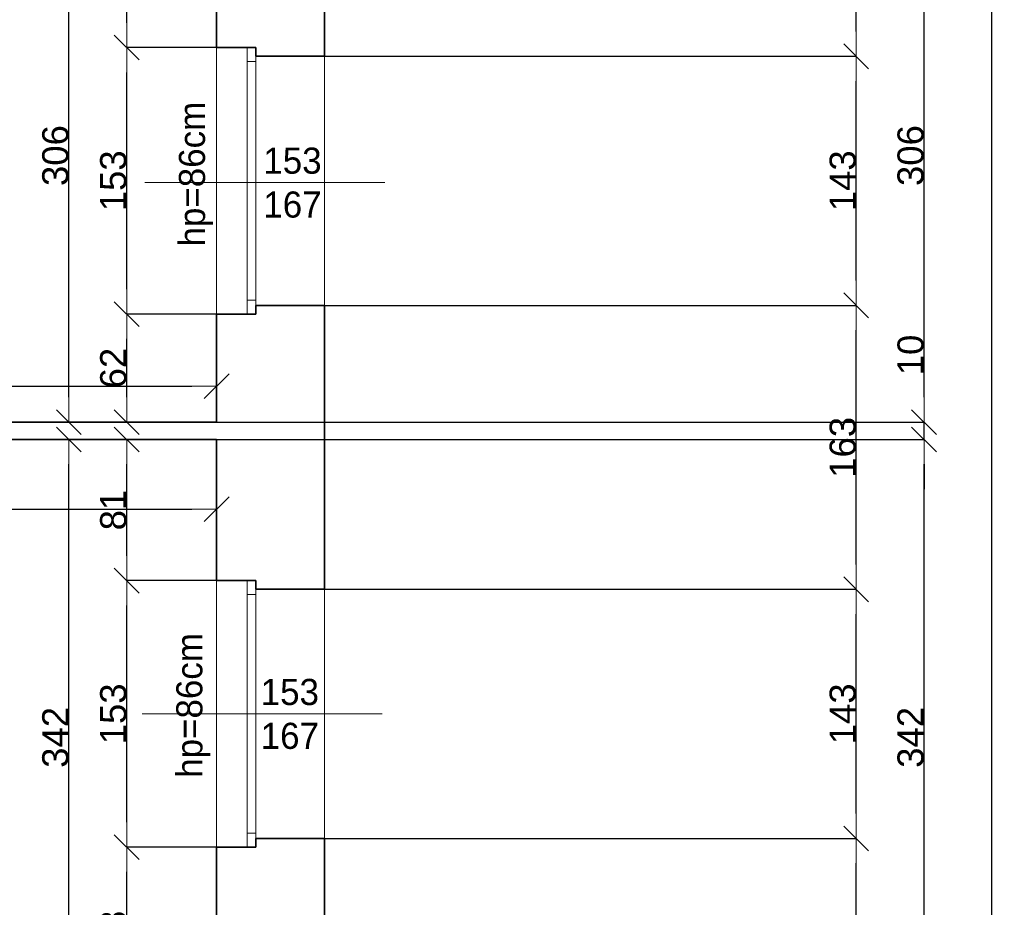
# Model space of a CAD drawing. Header units: metres. Extents: x 7506757 to 756746378, y 5735207 to 582114514.
# Tile 127 of 256: x 7712585 to 7718234, y 5821508 to 5826604. Entities that reach past the tile are written whole.
import ezdxf

# ---------------------------------------------------------------- set-up
doc = ezdxf.new("R2010")
doc.units = ezdxf.units.M
doc.header["$MEASUREMENT"] = 0
doc.header["$PDMODE"] = 2
doc.layers.get('0').update_dxf_attribs({"color": 250, "linetype": 'CONTINUOUS', "lineweight": 100, "plot": 0})
doc.layers.get('Defpoints').update_dxf_attribs({"linetype": 'CONTINUOUS'})
for name, color, linetype, lineweight in [('M_OCIANA6', 5, 'CONTINUOUS', 35), ('M_OPISY141', 7, 'CONTINUOUS', 0), ('m_umeblowanie1', 7, 'CONTINUOUS', 13), ('opis1', 7, 'CONTINUOUS', 13)]:
    doc.layers.add(name, color=color, linetype=linetype, lineweight=lineweight)
doc.layers.add('PWYMIAR', color=7, linetype='CONTINUOUS')
doc.styles.add('GENERATED_STYLE_1', font='arial.ttf')
doc.styles.add('GENERATED_STYLE_2', font='txt')
doc.dimstyles.new('GENERATED_STYLE__1', dxfattribs={"dimtxt": 150, "dimasz": 142.5, "dimexe": 0.18, "dimexo": 0, "dimgap": 0.09, "dimtad": 1, "dimdec": 0, "dimlfac": 0.1, "dimzin": 0, "dimdsep": 46, "dimtxsty": 'GENERATED_STYLE_1', "dimblk": 'ARROWHEAD_6', "dimblk1": 'ARROWHEAD_6', "dimblk2": 'ARROWHEAD_6', "dimcen": 0.09, "dimclrd": 251, "dimclre": 251, "dimclrt": 7, "dimazin": 0, "dimtfac": 1, "dimtdec": 4, "dimtmove": 0, "dimatfit": 3, "dimfxl": 0, "dimtolj": 1, "dimtzin": 0, "dimarcsym": 0})
doc.dimstyles.new('GENERATED_STYLE__2', dxfattribs={"dimtxt": 150, "dimasz": 142.5, "dimexe": 0.18, "dimexo": 0, "dimgap": 0.09, "dimtad": 1, "dimtih": 1, "dimtoh": 1, "dimdec": 0, "dimlfac": 0.1, "dimzin": 0, "dimdsep": 46, "dimtxsty": 'GENERATED_STYLE_1', "dimblk": 'ARROWHEAD_6', "dimblk1": 'ARROWHEAD_6', "dimblk2": 'ARROWHEAD_6', "dimcen": 0.09, "dimclrd": 251, "dimclre": 251, "dimclrt": 7, "dimazin": 0, "dimtfac": 1, "dimtdec": 4, "dimtmove": 0, "dimatfit": 3, "dimfxl": 0, "dimtolj": 1, "dimtzin": 0, "dimarcsym": 0})
doc.dimstyles.new('GENERATED_STYLE__3', dxfattribs={"dimtxt": 150, "dimasz": 142.5, "dimexe": 0.18, "dimexo": 0, "dimgap": 0.09, "dimtad": 1, "dimdec": 0, "dimlfac": 0.1, "dimzin": 0, "dimdsep": 46, "dimtxsty": 'GENERATED_STYLE_1', "dimblk": 'ARROWHEAD_6', "dimblk1": 'ARROWHEAD_6', "dimblk2": 'ARROWHEAD_6', "dimcen": 0.09, "dimclrd": 251, "dimclre": 251, "dimclrt": 7, "dimazin": 0, "dimtfac": 1, "dimtdec": 4, "dimtmove": 2, "dimatfit": 3, "dimfxl": 0, "dimtolj": 1, "dimtzin": 0, "dimarcsym": 0})

# ---------------------------------------------------------------- blocks, each defined once
blk = doc.blocks.new('ARROWHEAD_6')
at = {"color": 0, "linetype": 'Continuous', "lineweight": 0}
for p, q in [((-0.5, -0.5), (0.5, 0.5)), ((0, 0), (-1, 0))]:
    blk.add_line(p, q, dxfattribs=at)
blk = doc.blocks.new('*D5845')
at = {"layer": 'Defpoints', "color": 0, "linetype": 'Continuous', "transparency": 16777216}
for p in [(7713199.1, 5824914), (7713714.6, 5824914), (7713714.6, 5824294)]:
    blk.add_point(p, dxfattribs=at)
at = {"layer": 'PWYMIAR', "color": 251, "linetype": 'Continuous', "lineweight": -2, "transparency": 16777216}
for p, q in [((7713714.6, 5824914), (7713198.9, 5824914)), ((7713199.1, 5824436.5), (7713199.1, 5824771.5)), ((7713714.6, 5824294), (7713198.9, 5824294))]:
    blk.add_line(p, q, dxfattribs=at)
at = {"layer": 'PWYMIAR', "color": 251, "linetype": 'Continuous', "lineweight": -2, "transparency": 16777216, "xscale": 142.5, "yscale": 142.5, "zscale": 142.5}
for p, rotation in [((7713199.1, 5824914), 90), ((7713199.1, 5824294), 270)]:
    blk.add_blockref('ARROWHEAD_6', p, dxfattribs=dict(at, rotation=rotation))
at = {"layer": 'PWYMIAR', "color": 7, "linetype": 'Continuous', "lineweight": 13, "transparency": 16777216, "insert": (7713122.4, 5824604), "char_height": 150, "attachment_point": 5, "rotation": 90, "style": 'GENERATED_STYLE_1'}
blk.add_mtext('\\A1;62', dxfattribs=at)
blk = doc.blocks.new('*D5846')
at = {"layer": 'Defpoints', "color": 0, "linetype": 'Continuous', "transparency": 16777216}
for p in [(7713199.1, 5826444), (7713714.6, 5826444), (7713714.6, 5824914)]:
    blk.add_point(p, dxfattribs=at)
at = {"layer": 'PWYMIAR', "color": 251, "linetype": 'Continuous', "lineweight": -2, "transparency": 16777216}
for p, q in [((7713714.6, 5826444), (7713198.9, 5826444)), ((7713199.1, 5825056.5), (7713199.1, 5826301.5)), ((7713714.6, 5824914), (7713198.9, 5824914))]:
    blk.add_line(p, q, dxfattribs=at)
at = {"layer": 'PWYMIAR', "color": 251, "linetype": 'Continuous', "lineweight": -2, "transparency": 16777216, "xscale": 142.5, "yscale": 142.5, "zscale": 142.5}
for p, rotation in [((7713199.1, 5826444), 90), ((7713199.1, 5824914), 270)]:
    blk.add_blockref('ARROWHEAD_6', p, dxfattribs=dict(at, rotation=rotation))
at = {"layer": 'PWYMIAR', "color": 7, "linetype": 'Continuous', "lineweight": 13, "transparency": 16777216, "insert": (7713122.3, 5825679), "char_height": 150, "attachment_point": 5, "rotation": 90, "style": 'GENERATED_STYLE_1'}
blk.add_mtext('\\A1;153', dxfattribs=at)
blk = doc.blocks.new('*D5847')
at = {"layer": 'Defpoints', "color": 0, "linetype": 'Continuous', "transparency": 16777216}
for p in [(7713199.1, 5827354), (7713714.6, 5827354), (7713714.6, 5826444)]:
    blk.add_point(p, dxfattribs=at)
at = {"layer": 'PWYMIAR', "color": 251, "linetype": 'Continuous', "lineweight": -2, "transparency": 16777216}
for p, q in [((7713714.6, 5827354), (7713198.9, 5827354)), ((7713199.1, 5826586.5), (7713199.1, 5827211.5)), ((7713714.6, 5826444), (7713198.9, 5826444))]:
    blk.add_line(p, q, dxfattribs=at)
at = {"layer": 'PWYMIAR', "color": 251, "linetype": 'Continuous', "lineweight": -2, "transparency": 16777216, "xscale": 142.5, "yscale": 142.5, "zscale": 142.5}
for p, rotation in [((7713199.1, 5827354), 90), ((7713199.1, 5826444), 270)]:
    blk.add_blockref('ARROWHEAD_6', p, dxfattribs=dict(at, rotation=rotation))
at = {"layer": 'PWYMIAR', "color": 7, "linetype": 'Continuous', "lineweight": 13, "transparency": 16777216, "insert": (7713122.4, 5826899), "char_height": 150, "attachment_point": 5, "rotation": 90, "style": 'GENERATED_STYLE_1'}
blk.add_mtext('\\A1;91', dxfattribs=at)
blk = doc.blocks.new('*D5848')
at = {"layer": 'Defpoints', "color": 0, "linetype": 'Continuous', "transparency": 16777216}
for p in [(7713199.1, 5821854), (7713714.6, 5821854), (7713714.6, 5820774)]:
    blk.add_point(p, dxfattribs=at)
at = {"layer": 'PWYMIAR', "color": 251, "linetype": 'Continuous', "lineweight": -2, "transparency": 16777216}
for p, q in [((7713714.6, 5821854), (7713198.9, 5821854)), ((7713199.1, 5820916.5), (7713199.1, 5821711.5)), ((7713714.6, 5820774), (7713198.9, 5820774))]:
    blk.add_line(p, q, dxfattribs=at)
at = {"layer": 'PWYMIAR', "color": 251, "linetype": 'Continuous', "lineweight": -2, "transparency": 16777216, "xscale": 142.5, "yscale": 142.5, "zscale": 142.5}
for p, rotation in [((7713199.1, 5821854), 90), ((7713199.1, 5820774), 270)]:
    blk.add_blockref('ARROWHEAD_6', p, dxfattribs=dict(at, rotation=rotation))
at = {"layer": 'PWYMIAR', "color": 7, "linetype": 'Continuous', "lineweight": 13, "transparency": 16777216, "insert": (7713122.4, 5821314), "char_height": 150, "attachment_point": 5, "rotation": 90, "style": 'GENERATED_STYLE_1'}
blk.add_mtext('\\A1;108', dxfattribs=at)
blk = doc.blocks.new('*D5849')
at = {"layer": 'Defpoints', "color": 0, "linetype": 'Continuous', "transparency": 16777216}
for p in [(7713199.1, 5823384), (7713714.6, 5823384), (7713714.6, 5821854)]:
    blk.add_point(p, dxfattribs=at)
at = {"layer": 'PWYMIAR', "color": 251, "linetype": 'Continuous', "lineweight": -2, "transparency": 16777216}
for p, q in [((7713714.6, 5823384), (7713198.9, 5823384)), ((7713199.1, 5821996.5), (7713199.1, 5823241.5)), ((7713714.6, 5821854), (7713198.9, 5821854))]:
    blk.add_line(p, q, dxfattribs=at)
at = {"layer": 'PWYMIAR', "color": 251, "linetype": 'Continuous', "lineweight": -2, "transparency": 16777216, "xscale": 142.5, "yscale": 142.5, "zscale": 142.5}
for p, rotation in [((7713199.1, 5823384), 90), ((7713199.1, 5821854), 270)]:
    blk.add_blockref('ARROWHEAD_6', p, dxfattribs=dict(at, rotation=rotation))
at = {"layer": 'PWYMIAR', "color": 7, "linetype": 'Continuous', "lineweight": 13, "transparency": 16777216, "insert": (7713122.3, 5822619), "char_height": 150, "attachment_point": 5, "rotation": 90, "style": 'GENERATED_STYLE_1'}
blk.add_mtext('\\A1;153', dxfattribs=at)
blk = doc.blocks.new('*D5850')
at = {"layer": 'Defpoints', "color": 0, "linetype": 'Continuous', "transparency": 16777216}
for p in [(7713199.1, 5824194), (7713714.6, 5824194), (7713714.6, 5823384)]:
    blk.add_point(p, dxfattribs=at)
at = {"layer": 'PWYMIAR', "color": 251, "linetype": 'Continuous', "lineweight": -2, "transparency": 16777216}
for p, q in [((7713714.6, 5824194), (7713198.9, 5824194)), ((7713199.1, 5823526.5), (7713199.1, 5824051.5)), ((7713714.6, 5823384), (7713198.9, 5823384))]:
    blk.add_line(p, q, dxfattribs=at)
at = {"layer": 'PWYMIAR', "color": 251, "linetype": 'Continuous', "lineweight": -2, "transparency": 16777216, "xscale": 142.5, "yscale": 142.5, "zscale": 142.5}
for p, rotation in [((7713199.1, 5824194), 90), ((7713199.1, 5823384), 270)]:
    blk.add_blockref('ARROWHEAD_6', p, dxfattribs=dict(at, rotation=rotation))
at = {"layer": 'PWYMIAR', "color": 7, "linetype": 'Continuous', "lineweight": 13, "transparency": 16777216, "insert": (7713122.4, 5823789), "char_height": 150, "attachment_point": 5, "rotation": 90, "style": 'GENERATED_STYLE_1'}
blk.add_mtext('\\A1;81', dxfattribs=at)
blk = doc.blocks.new('*D5898')
at = {"layer": 'Defpoints', "color": 0, "linetype": 'Continuous', "transparency": 16777216}
for p in [(7712866.9, 5827354), (7713714.6, 5827354), (7713714.6, 5824294)]:
    blk.add_point(p, dxfattribs=at)
at = {"layer": 'PWYMIAR', "color": 251, "linetype": 'Continuous', "lineweight": -2, "transparency": 16777216}
for p, q in [((7713714.6, 5827354), (7712866.7, 5827354)), ((7712866.9, 5824436.5), (7712866.9, 5827211.5)), ((7713714.6, 5824294), (7712866.7, 5824294))]:
    blk.add_line(p, q, dxfattribs=at)
at = {"layer": 'PWYMIAR', "color": 251, "linetype": 'Continuous', "lineweight": -2, "transparency": 16777216, "xscale": 142.5, "yscale": 142.5, "zscale": 142.5}
for p, rotation in [((7712866.9, 5827354), 90), ((7712866.9, 5824294), 270)]:
    blk.add_blockref('ARROWHEAD_6', p, dxfattribs=dict(at, rotation=rotation))
at = {"layer": 'PWYMIAR', "color": 7, "linetype": 'Continuous', "lineweight": 13, "transparency": 16777216, "insert": (7712790.1, 5825824), "char_height": 150, "attachment_point": 5, "rotation": 90, "style": 'GENERATED_STYLE_1'}
blk.add_mtext('\\A1;306', dxfattribs=at)
blk = doc.blocks.new('*D5899')
at = {"layer": 'Defpoints', "color": 0, "linetype": 'Continuous', "transparency": 16777216}
for p in [(7712866.9, 5824194), (7713714.6, 5824194), (7713714.6, 5820774)]:
    blk.add_point(p, dxfattribs=at)
at = {"layer": 'PWYMIAR', "color": 251, "linetype": 'Continuous', "lineweight": -2, "transparency": 16777216}
for p, q in [((7713714.6, 5824194), (7712866.7, 5824194)), ((7712866.9, 5820916.5), (7712866.9, 5824051.5)), ((7713714.6, 5820774), (7712866.7, 5820774))]:
    blk.add_line(p, q, dxfattribs=at)
at = {"layer": 'PWYMIAR', "color": 251, "linetype": 'Continuous', "lineweight": -2, "transparency": 16777216, "xscale": 142.5, "yscale": 142.5, "zscale": 142.5}
for p, rotation in [((7712866.9, 5824194), 90), ((7712866.9, 5820774), 270)]:
    blk.add_blockref('ARROWHEAD_6', p, dxfattribs=dict(at, rotation=rotation))
at = {"layer": 'PWYMIAR', "color": 7, "linetype": 'Continuous', "lineweight": 13, "transparency": 16777216, "insert": (7712790.1, 5822484), "char_height": 150, "attachment_point": 5, "rotation": 90, "style": 'GENERATED_STYLE_1'}
blk.add_mtext('\\A1;342', dxfattribs=at)
blk = doc.blocks.new('*D5904')
at = {"layer": 'Defpoints', "color": 0, "linetype": 'Continuous', "transparency": 16777216}
for p in [(7710374.6, 5825014), (7713714.6, 5824500.3), (7713714.6, 5824294)]:
    blk.add_point(p, dxfattribs=at)
at = {"layer": 'PWYMIAR', "color": 251, "linetype": 'Continuous', "lineweight": -2, "transparency": 16777216}
for p, q in [((7710374.6, 5825014), (7710374.6, 5824500.1)), ((7710517.1, 5824500.3), (7713572.1, 5824500.3)), ((7713714.6, 5824294), (7713714.6, 5824500.5))]:
    blk.add_line(p, q, dxfattribs=at)
at = {"layer": 'PWYMIAR', "color": 251, "linetype": 'Continuous', "lineweight": -2, "transparency": 16777216, "xscale": 142.5, "yscale": 142.5, "zscale": 142.5, "rotation": 180}
blk.add_blockref('ARROWHEAD_6', (7710374.6, 5824500.3), dxfattribs=at)
at = {"layer": 'PWYMIAR', "color": 251, "linetype": 'Continuous', "lineweight": -2, "transparency": 16777216, "xscale": 142.5, "yscale": 142.5, "zscale": 142.5}
blk.add_blockref('ARROWHEAD_6', (7713714.6, 5824500.3), dxfattribs=at)
at = {"layer": 'PWYMIAR', "color": 7, "linetype": 'Continuous', "lineweight": 13, "transparency": 16777216, "insert": (7712044.6, 5824577), "char_height": 150, "attachment_point": 5, "style": 'GENERATED_STYLE_1'}
blk.add_mtext('\\A1;334', dxfattribs=at)
blk = doc.blocks.new('*D5952')
at = {"layer": 'Defpoints', "color": 0, "linetype": 'Continuous', "transparency": 16777216}
for p in [(7710114.6, 5824194), (7713714.6, 5824194), (7713714.6, 5823794.3)]:
    blk.add_point(p, dxfattribs=at)
at = {"layer": 'PWYMIAR', "color": 251, "linetype": 'Continuous', "lineweight": -2, "transparency": 16777216}
for p, q in [((7710114.6, 5824194), (7710114.6, 5823794.1)), ((7713714.6, 5824194), (7713714.6, 5823794.1)), ((7710257.1, 5823794.3), (7713572.1, 5823794.3))]:
    blk.add_line(p, q, dxfattribs=at)
at = {"layer": 'PWYMIAR', "color": 251, "linetype": 'Continuous', "lineweight": -2, "transparency": 16777216, "xscale": 142.5, "yscale": 142.5, "zscale": 142.5, "rotation": 180}
blk.add_blockref('ARROWHEAD_6', (7710114.6, 5823794.3), dxfattribs=at)
at = {"layer": 'PWYMIAR', "color": 251, "linetype": 'Continuous', "lineweight": -2, "transparency": 16777216, "xscale": 142.5, "yscale": 142.5, "zscale": 142.5}
blk.add_blockref('ARROWHEAD_6', (7713714.6, 5823794.3), dxfattribs=at)
at = {"layer": 'PWYMIAR', "color": 7, "linetype": 'Continuous', "lineweight": 13, "transparency": 16777216, "insert": (7711914.6, 5823871), "char_height": 150, "attachment_point": 5, "style": 'GENERATED_STYLE_1'}
blk.add_mtext('\\A1;360', dxfattribs=at)
blk = doc.blocks.new('*D6039')
at = {"layer": 'Defpoints', "color": 0, "linetype": 'Continuous', "transparency": 16777216}
for p in [(7714334.6, 5821904), (7717384.5, 5821904), (7714334.6, 5820154)]:
    blk.add_point(p, dxfattribs=at)
at = {"layer": 'PWYMIAR', "color": 251, "linetype": 'Continuous', "lineweight": -2, "transparency": 16777216}
for p, q in [((7714334.6, 5821904), (7717384.7, 5821904)), ((7717384.5, 5820296.5), (7717384.5, 5821761.5)), ((7714334.6, 5820154), (7717384.7, 5820154))]:
    blk.add_line(p, q, dxfattribs=at)
at = {"layer": 'PWYMIAR', "color": 251, "linetype": 'Continuous', "lineweight": -2, "transparency": 16777216, "xscale": 142.5, "yscale": 142.5, "zscale": 142.5}
for p, rotation in [((7717384.5, 5821904), 90), ((7717384.5, 5820154), 270)]:
    blk.add_blockref('ARROWHEAD_6', p, dxfattribs=dict(at, rotation=rotation))
at = {"layer": 'PWYMIAR', "color": 7, "linetype": 'Continuous', "lineweight": 13, "transparency": 16777216, "insert": (7717307.9, 5821029), "char_height": 150, "attachment_point": 5, "rotation": 90, "style": 'GENERATED_STYLE_1'}
blk.add_mtext('\\A1;175', dxfattribs=at)
blk = doc.blocks.new('*D6040')
at = {"layer": 'Defpoints', "color": 0, "linetype": 'Continuous', "transparency": 16777216}
for p in [(7714334.6, 5823334), (7717384.5, 5823334), (7714334.6, 5821904)]:
    blk.add_point(p, dxfattribs=at)
at = {"layer": 'PWYMIAR', "color": 251, "linetype": 'Continuous', "lineweight": -2, "transparency": 16777216}
for p, q in [((7714334.6, 5823334), (7717384.7, 5823334)), ((7717384.5, 5822046.5), (7717384.5, 5823191.5)), ((7714334.6, 5821904), (7717384.7, 5821904))]:
    blk.add_line(p, q, dxfattribs=at)
at = {"layer": 'PWYMIAR', "color": 251, "linetype": 'Continuous', "lineweight": -2, "transparency": 16777216, "xscale": 142.5, "yscale": 142.5, "zscale": 142.5}
for p, rotation in [((7717384.5, 5823334), 90), ((7717384.5, 5821904), 270)]:
    blk.add_blockref('ARROWHEAD_6', p, dxfattribs=dict(at, rotation=rotation))
at = {"layer": 'PWYMIAR', "color": 7, "linetype": 'Continuous', "lineweight": 13, "transparency": 16777216, "insert": (7717307.8, 5822619), "char_height": 150, "attachment_point": 5, "rotation": 90, "style": 'GENERATED_STYLE_1'}
blk.add_mtext('\\A1;143', dxfattribs=at)
blk = doc.blocks.new('*D6041')
at = {"layer": 'Defpoints', "color": 0, "linetype": 'Continuous', "transparency": 16777216}
for p in [(7714334.6, 5824964), (7717384.5, 5824964), (7714334.6, 5823334)]:
    blk.add_point(p, dxfattribs=at)
at = {"layer": 'PWYMIAR', "color": 251, "linetype": 'Continuous', "lineweight": -2, "transparency": 16777216}
for p, q in [((7714334.6, 5824964), (7717384.7, 5824964)), ((7717384.5, 5823476.5), (7717384.5, 5824821.5)), ((7714334.6, 5823334), (7717384.7, 5823334))]:
    blk.add_line(p, q, dxfattribs=at)
at = {"layer": 'PWYMIAR', "color": 251, "linetype": 'Continuous', "lineweight": -2, "transparency": 16777216, "xscale": 142.5, "yscale": 142.5, "zscale": 142.5}
for p, rotation in [((7717384.5, 5824964), 90), ((7717384.5, 5823334), 270)]:
    blk.add_blockref('ARROWHEAD_6', p, dxfattribs=dict(at, rotation=rotation))
at = {"layer": 'PWYMIAR', "color": 7, "linetype": 'Continuous', "lineweight": 13, "transparency": 16777216, "insert": (7717307.8, 5824149), "char_height": 150, "attachment_point": 5, "rotation": 90, "style": 'GENERATED_STYLE_1'}
blk.add_mtext('\\A1;163', dxfattribs=at)
blk = doc.blocks.new('*D6042')
at = {"layer": 'Defpoints', "color": 0, "linetype": 'Continuous', "transparency": 16777216}
for p in [(7714334.6, 5826394), (7717384.5, 5826394), (7714334.6, 5824964)]:
    blk.add_point(p, dxfattribs=at)
at = {"layer": 'PWYMIAR', "color": 251, "linetype": 'Continuous', "lineweight": -2, "transparency": 16777216}
for p, q in [((7714334.6, 5826394), (7717384.7, 5826394)), ((7717384.5, 5825106.5), (7717384.5, 5826251.5)), ((7714334.6, 5824964), (7717384.7, 5824964))]:
    blk.add_line(p, q, dxfattribs=at)
at = {"layer": 'PWYMIAR', "color": 251, "linetype": 'Continuous', "lineweight": -2, "transparency": 16777216, "xscale": 142.5, "yscale": 142.5, "zscale": 142.5}
for p, rotation in [((7717384.5, 5826394), 90), ((7717384.5, 5824964), 270)]:
    blk.add_blockref('ARROWHEAD_6', p, dxfattribs=dict(at, rotation=rotation))
at = {"layer": 'PWYMIAR', "color": 7, "linetype": 'Continuous', "lineweight": 13, "transparency": 16777216, "insert": (7717307.8, 5825679), "char_height": 150, "attachment_point": 5, "rotation": 90, "style": 'GENERATED_STYLE_1'}
blk.add_mtext('\\A1;143', dxfattribs=at)
blk = doc.blocks.new('*D6043')
at = {"layer": 'Defpoints', "color": 0, "linetype": 'Continuous', "transparency": 16777216}
for p in [(7714334.6, 5828044), (7717384.5, 5828044), (7714334.6, 5826394)]:
    blk.add_point(p, dxfattribs=at)
at = {"layer": 'PWYMIAR', "color": 251, "linetype": 'Continuous', "lineweight": -2, "transparency": 16777216}
for p, q in [((7714334.6, 5828044), (7717384.7, 5828044)), ((7717384.5, 5826536.5), (7717384.5, 5827901.5)), ((7714334.6, 5826394), (7717384.7, 5826394))]:
    blk.add_line(p, q, dxfattribs=at)
at = {"layer": 'PWYMIAR', "color": 251, "linetype": 'Continuous', "lineweight": -2, "transparency": 16777216, "xscale": 142.5, "yscale": 142.5, "zscale": 142.5}
for p, rotation in [((7717384.5, 5828044), 90), ((7717384.5, 5826394), 270)]:
    blk.add_blockref('ARROWHEAD_6', p, dxfattribs=dict(at, rotation=rotation))
at = {"layer": 'PWYMIAR', "color": 7, "linetype": 'Continuous', "lineweight": 13, "transparency": 16777216, "insert": (7717307.9, 5827219), "char_height": 150, "attachment_point": 5, "rotation": 90, "style": 'GENERATED_STYLE_1'}
blk.add_mtext('\\A1;165', dxfattribs=at)
blk = doc.blocks.new('*D6051')
at = {"layer": 'Defpoints', "color": 0, "linetype": 'Continuous', "transparency": 16777216}
for p in [(7713714.6, 5824194), (7717773.7, 5824194), (7713714.6, 5820774)]:
    blk.add_point(p, dxfattribs=at)
at = {"layer": 'PWYMIAR', "color": 251, "linetype": 'Continuous', "lineweight": -2, "transparency": 16777216}
for p, q in [((7713714.6, 5824194), (7717773.9, 5824194)), ((7717773.7, 5820916.5), (7717773.7, 5824051.5)), ((7713714.6, 5820774), (7717773.9, 5820774))]:
    blk.add_line(p, q, dxfattribs=at)
at = {"layer": 'PWYMIAR', "color": 251, "linetype": 'Continuous', "lineweight": -2, "transparency": 16777216, "xscale": 142.5, "yscale": 142.5, "zscale": 142.5}
for p, rotation in [((7717773.7, 5824194), 90), ((7717773.7, 5820774), 270)]:
    blk.add_blockref('ARROWHEAD_6', p, dxfattribs=dict(at, rotation=rotation))
at = {"layer": 'PWYMIAR', "color": 7, "linetype": 'Continuous', "lineweight": 13, "transparency": 16777216, "insert": (7717697, 5822484), "char_height": 150, "attachment_point": 5, "rotation": 90, "style": 'GENERATED_STYLE_1'}
blk.add_mtext('\\A1;342', dxfattribs=at)
blk = doc.blocks.new('*D6052')
at = {"layer": 'Defpoints', "color": 0, "linetype": 'Continuous', "transparency": 16777216}
for p in [(7713714.6, 5824294), (7717773.7, 5824294), (7713714.6, 5824194)]:
    blk.add_point(p, dxfattribs=at)
at = {"layer": 'PWYMIAR', "color": 251, "linetype": 'Continuous', "lineweight": -2, "transparency": 16777216}
for p, q in [((7717773.7, 5824436.5), (7717773.7, 5824779.4)), ((7713714.6, 5824294), (7717773.9, 5824294)), ((7717773.7, 5824194), (7717773.7, 5824294)), ((7713714.6, 5824194), (7717773.9, 5824194)), ((7717773.7, 5824051.5), (7717773.7, 5823909))]:
    blk.add_line(p, q, dxfattribs=at)
at = {"layer": 'PWYMIAR', "color": 251, "linetype": 'Continuous', "lineweight": -2, "transparency": 16777216, "xscale": 142.5, "yscale": 142.5, "zscale": 142.5}
for p, rotation in [((7717773.7, 5824294), 270), ((7717773.7, 5824194), 90)]:
    blk.add_blockref('ARROWHEAD_6', p, dxfattribs=dict(at, rotation=rotation))
at = {"layer": 'PWYMIAR', "color": 7, "linetype": 'Continuous', "lineweight": 13, "transparency": 16777216, "insert": (7717697, 5824679.2), "char_height": 150, "attachment_point": 5, "rotation": 90, "style": 'GENERATED_STYLE_1'}
blk.add_mtext('\\A1;10', dxfattribs=at)
blk = doc.blocks.new('*D6053')
at = {"layer": 'Defpoints', "color": 0, "linetype": 'Continuous', "transparency": 16777216}
for p in [(7713714.6, 5827354), (7717773.7, 5827354), (7713714.6, 5824294)]:
    blk.add_point(p, dxfattribs=at)
at = {"layer": 'PWYMIAR', "color": 251, "linetype": 'Continuous', "lineweight": -2, "transparency": 16777216}
for p, q in [((7713714.6, 5827354), (7717773.9, 5827354)), ((7717773.7, 5824436.5), (7717773.7, 5827211.5)), ((7713714.6, 5824294), (7717773.9, 5824294))]:
    blk.add_line(p, q, dxfattribs=at)
at = {"layer": 'PWYMIAR', "color": 251, "linetype": 'Continuous', "lineweight": -2, "transparency": 16777216, "xscale": 142.5, "yscale": 142.5, "zscale": 142.5}
for p, rotation in [((7717773.7, 5827354), 90), ((7717773.7, 5824294), 270)]:
    blk.add_blockref('ARROWHEAD_6', p, dxfattribs=dict(at, rotation=rotation))
at = {"layer": 'PWYMIAR', "color": 7, "linetype": 'Continuous', "lineweight": 13, "transparency": 16777216, "insert": (7717697, 5825824), "char_height": 150, "attachment_point": 5, "rotation": 90, "style": 'GENERATED_STYLE_1'}
blk.add_mtext('\\A1;306', dxfattribs=at)
blk = doc.blocks.new('*D6061')
at = {"layer": 'Defpoints', "color": 0, "linetype": 'Continuous', "transparency": 16777216}
for p in [(7714334.6, 5837454), (7718162.9, 5837454), (7714334.6, 5820154)]:
    blk.add_point(p, dxfattribs=at)
at = {"layer": 'PWYMIAR', "color": 251, "linetype": 'Continuous', "lineweight": -2, "transparency": 16777216}
for p, q in [((7714334.6, 5837454), (7718163, 5837454)), ((7718162.9, 5820296.5), (7718162.9, 5837311.5)), ((7714334.6, 5820154), (7718163, 5820154))]:
    blk.add_line(p, q, dxfattribs=at)
at = {"layer": 'PWYMIAR', "color": 251, "linetype": 'Continuous', "lineweight": -2, "transparency": 16777216, "xscale": 142.5, "yscale": 142.5, "zscale": 142.5}
for p, rotation in [((7718162.9, 5837454), 90), ((7718162.9, 5820154), 270)]:
    blk.add_blockref('ARROWHEAD_6', p, dxfattribs=dict(at, rotation=rotation))
at = {"layer": 'PWYMIAR', "color": 7, "linetype": 'Continuous', "lineweight": 13, "transparency": 16777216, "insert": (7718086.1, 5828804), "char_height": 150, "attachment_point": 5, "rotation": 90, "style": 'GENERATED_STYLE_1'}
blk.add_mtext('\\A1;1730', dxfattribs=at)

msp = doc.modelspace()

# ---------------------------------------------------------------- linework, layer by layer
at = {"layer": 'M_OCIANA6', "linetype": 'Continuous'}
for p, q in [((7714334.6, 5828044), (7714334.6, 5826394)), ((7713714.6, 5827354), (7713714.6, 5826444)), ((7713714.6, 5826444), (7713939.6, 5826444)), ((7713939.6, 5826394), (7713939.6, 5826444)), ((7714334.6, 5826394), (7713939.6, 5826394)), ((7713714.6, 5824914), (7713714.6, 5824294)), ((7713714.6, 5824914), (7713939.6, 5824914)), ((7714334.6, 5824964), (7713939.6, 5824964)), ((7713939.6, 5824914), (7713939.6, 5824964)), ((7714334.6, 5824964), (7714334.6, 5823334)), ((7713714.6, 5824294), (7710374.6, 5824294)), ((7713714.6, 5824194), (7710114.6, 5824194)), ((7713714.6, 5824194), (7713714.6, 5823384)), ((7713714.6, 5823384), (7713939.6, 5823384)), ((7713939.6, 5823334), (7713939.6, 5823384)), ((7714334.6, 5823334), (7713939.6, 5823334)), ((7714334.6, 5821904), (7713939.6, 5821904)), ((7713939.6, 5821854), (7713939.6, 5821904)), ((7714334.6, 5821904), (7714334.6, 5820154)), ((7713714.6, 5821854), (7713714.6, 5820774)), ((7713714.6, 5821854), (7713939.6, 5821854))]:
    msp.add_line(p, q, dxfattribs=at)
at = {"layer": 'M_OPISY141', "linetype": 'Continuous'}
for p, q in [((7714679.4, 5825669), (7713303.3, 5825669)), ((7714664.2, 5822619), (7713288.1, 5822619))]:
    msp.add_line(p, q, dxfattribs=at)
at = {"layer": 'm_umeblowanie1', "linetype": 'Continuous'}
for p, q in [((7713714.6, 5826444), (7713714.6, 5824894)), ((7713889.6, 5824914), (7713889.6, 5826444)), ((7713939.6, 5824964), (7713939.6, 5826414)), ((7714334.6, 5826394), (7714334.6, 5824964)), ((7713939.6, 5826364), (7713889.6, 5826364)), ((7713939.6, 5824994), (7713889.6, 5824994)), ((7713714.6, 5823384), (7713714.6, 5821854)), ((7713889.6, 5821854), (7713889.6, 5823384)), ((7713939.6, 5821904), (7713939.6, 5823354)), ((7714334.6, 5823334), (7714334.6, 5821904)), ((7713939.6, 5823304), (7713889.6, 5823304)), ((7713939.6, 5821934), (7713889.6, 5821934))]:
    msp.add_line(p, q, dxfattribs=at)

# ---------------------------------------------------------------- texts
at = {"layer": 'opis1', "linetype": 'Continuous', "char_height": 150, "attachment_point": 3, "rotation": 90, "style": 'GENERATED_STYLE_2'}
for insert in [(7713498.3, 5826132.6), (7713483.2, 5823082.6)]:
    msp.add_mtext('{hp=86cm}', dxfattribs=dict(at, insert=insert))
at = {"layer": 'opis1', "linetype": 'Continuous', "char_height": 150, "width": 349.992, "attachment_point": 1, "line_spacing_factor": 1.007581, "style": 'GENERATED_STYLE_2'}
for insert in [(7713982.5, 5825869.8), (7713967.4, 5822819.8)]:
    msp.add_mtext('{153\\P167}', dxfattribs=dict(at, insert=insert))

# ---------------------------------------------------------------- dimensions: what is measured, and where the dimension line sits
at = {"layer": 'PWYMIAR', "color": 251, "linetype": 'Continuous', "lineweight": 13}
for base, p1, p2, dimstyle, picture, middle in [((7718162.9, 5837454), (7714334.6, 5820154), (7714334.6, 5837454), 'GENERATED_STYLE__1', '*D6061', (7718086.1, 5828804)), ((7717384.5, 5828044), (7714334.6, 5826394), (7714334.6, 5828044), 'GENERATED_STYLE__1', '*D6043', (7717307.9, 5827219)), ((7712866.9, 5827354), (7713714.6, 5824294), (7713714.6, 5827354), 'GENERATED_STYLE__1', '*D5898', (7712790.1, 5825824)), ((7713199.1, 5827354), (7713714.6, 5826444), (7713714.6, 5827354), 'GENERATED_STYLE__1', '*D5847', (7713122.4, 5826899)), ((7717773.7, 5827354), (7713714.6, 5824294), (7713714.6, 5827354), 'GENERATED_STYLE__1', '*D6053', (7717697, 5825824)), ((7713199.1, 5826444), (7713714.6, 5824914), (7713714.6, 5826444), 'GENERATED_STYLE__1', '*D5846', (7713122.3, 5825679)), ((7717384.5, 5826394), (7714334.6, 5824964), (7714334.6, 5826394), 'GENERATED_STYLE__1', '*D6042', (7717307.8, 5825679)), ((7717384.5, 5824964), (7714334.6, 5823334), (7714334.6, 5824964), 'GENERATED_STYLE__1', '*D6041', (7717307.8, 5824149)), ((7713199.1, 5824914), (7713714.6, 5824294), (7713714.6, 5824914), 'GENERATED_STYLE__3', '*D5845', (7713122.4, 5824604)), ((7717773.7, 5824294), (7713714.6, 5824194), (7713714.6, 5824294), 'GENERATED_STYLE__1', '*D6052', (7717697, 5824679.2)), ((7712866.9, 5824194), (7713714.6, 5820774), (7713714.6, 5824194), 'GENERATED_STYLE__1', '*D5899', (7712790.1, 5822484)), ((7713199.1, 5824194), (7713714.6, 5823384), (7713714.6, 5824194), 'GENERATED_STYLE__3', '*D5850', (7713122.4, 5823789)), ((7717773.7, 5824194), (7713714.6, 5820774), (7713714.6, 5824194), 'GENERATED_STYLE__1', '*D6051', (7717697, 5822484)), ((7713199.1, 5823384), (7713714.6, 5821854), (7713714.6, 5823384), 'GENERATED_STYLE__1', '*D5849', (7713122.3, 5822619)), ((7717384.5, 5823334), (7714334.6, 5821904), (7714334.6, 5823334), 'GENERATED_STYLE__1', '*D6040', (7717307.8, 5822619)), ((7717384.5, 5821904), (7714334.6, 5820154), (7714334.6, 5821904), 'GENERATED_STYLE__1', '*D6039', (7717307.9, 5821029)), ((7713199.1, 5821854), (7713714.6, 5820774), (7713714.6, 5821854), 'GENERATED_STYLE__1', '*D5848', (7713122.4, 5821314))]:
    dim = msp.add_linear_dim(base=base, p1=p1, p2=p2, angle=90, dimstyle=dimstyle, dxfattribs=at)
    dim.commit()
    dim.dimension.update_dxf_attribs({"geometry": picture, "text_midpoint": middle})
for base, p1, p2, picture, middle in [((7713714.6, 5824500.3), (7710374.6, 5825014), (7713714.6, 5824294), '*D5904', (7712044.6, 5824577)), ((7713714.6, 5823794.3), (7710114.6, 5824194), (7713714.6, 5824194), '*D5952', (7711914.6, 5823871))]:
    dim = msp.add_linear_dim(base=base, p1=p1, p2=p2, dimstyle='GENERATED_STYLE__2', dxfattribs=at)
    dim.commit()
    dim.dimension.update_dxf_attribs({"geometry": picture, "text_midpoint": middle})

doc.saveas('drawing.dxf')
